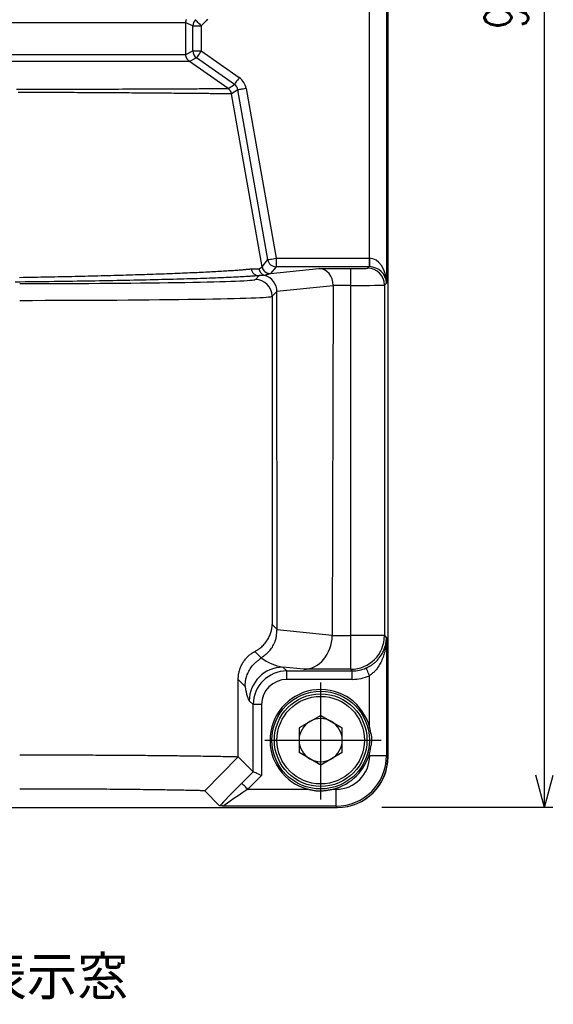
# Model space of a CAD drawing. Extents: x 33 to 392, y 36 to 266.
# Tile 2 of 11: x 81 to 112, y 43 to 101. Entities that reach past the tile are written whole.
import ezdxf
from ezdxf.enums import TextEntityAlignment as Align

# ---------------------------------------------------------------- set-up
doc = ezdxf.new("R2010")
doc.units = 0
doc.header["$LTSCALE"] = 2
doc.header["$MEASUREMENT"] = 0
doc.linetypes.add('CENTER', pattern=[13, 6, -3, 1, -3])
doc.layers.add('0一般図-0通り芯', color=7, linetype='CONTINUOUS')
doc.layers.add('FFグル-プ-0F-0レイヤ', color=7, linetype='CONTINUOUS')
doc.styles.get("Standard").update_dxf_attribs({"font": 'txt.shx', "bigfont": 'extfont.shx'})

msp = doc.modelspace()

# ---------------------------------------------------------------- linework, layer by layer
at = {"layer": '0一般図-0通り芯', "color": 4, "linetype": 'CONTINUOUS'}
for p, q in [((111.83, 54.67), (111.31, 56.6)), ((111.83, 54.67), (112.35, 56.6)), ((112.33, 54.67), (102.17, 54.67))]:
    msp.add_line(p, q, dxfattribs=at)
msp.add_lwpolyline([(111.83, 54.67), (111.83, 149.67), (112.35, 147.73)], dxfattribs=at)
at = {"layer": 'FFグル-プ-0F-0レイヤ', "color": 7, "linetype": 'CONTINUOUS'}
for p, q in [((102.52, 146.66), (102.52, 57.67)), ((102.53, 57.67), (102.53, 146.67)), ((102.44, 123.01), (102.44, 85.82)), ((101.44, 87.29), (101.44, 119.68)), ((90.53, 101.28), (44.53, 101.28)), ((90.53, 99.39), (90.53, 101.28)), ((90.94, 101.1), (90.53, 101.28)), ((90.94, 99.6), (90.94, 101.1)), ((90.94, 101.1), (91.44, 101.1)), ((91.44, 101.1), (91.44, 99.6)), ((90.53, 99.39), (90.94, 99.6)), ((90.94, 99.6), (91.44, 99.6)), ((91.44, 99.6), (93.69, 98.02)), ((90.74, 98.98), (44.31, 98.98)), ((44.53, 99.39), (90.53, 99.39)), ((91.15, 99.19), (90.74, 98.98)), ((93.03, 97.37), (90.74, 98.98)), ((93.41, 97.61), (91.15, 99.19)), ((93.03, 97.37), (93.41, 97.61)), ((93.61, 97.29), (93.24, 97.05)), ((95.39, 87.21), (93.61, 97.29)), ((94.1, 97.38), (95.88, 87.29)), ((95.05, 86.79), (93.24, 97.05)), ((95.05, 86.79), (95.39, 87.21)), ((95.88, 87.29), (95.88, 86.79)), ((95.88, 87.29), (101.41, 87.29)), ((101.41, 87.29), (101.41, 86.79)), ((94.4, 86.66), (94.87, 86.66)), ((95.88, 86.79), (95.54, 86.38)), ((95.54, 86.38), (98.43, 86.68)), ((101.41, 86.79), (95.88, 86.79)), ((98.43, 86.68), (100.32, 86.68)), ((100.32, 85.68), (100.32, 86.68)), ((101.32, 86.7), (101.41, 86.79)), ((94.65, 86.03), (94.88, 86.26)), ((95.22, 86.27), (95.22, 86.27)), ((95.54, 86.38), (95.54, 86.38)), ((99.28, 85.66), (95.93, 85.31)), ((99.28, 85.66), (99.22, 64.9)), ((100.32, 85.68), (99.28, 85.68)), ((100.32, 64.88), (100.32, 85.68)), ((102.44, 85.82), (102.32, 85.7)), ((95.93, 85.31), (95.65, 85.03)), ((95.65, 85.03), (95.65, 65.54)), ((95.93, 85.31), (95.93, 85.31)), ((95.94, 65.25), (95.93, 85.31)), ((95.65, 65.54), (95.94, 65.25)), ((95.94, 65.24), (99.22, 64.9)), ((99.22, 64.88), (100.32, 64.88)), ((100.32, 62.88), (100.32, 64.88)), ((102.32, 64.88), (100.32, 64.88)), ((102.44, 64.75), (102.44, 57.75)), ((94.61, 63.93), (94.99, 63.55)), ((94.99, 63.55), (95, 63.55)), ((97.53, 62.88), (96.29, 63)), ((96.29, 63), (96.52, 62.78)), ((96.52, 62.78), (100.41, 62.78)), ((100.32, 62.88), (97.53, 62.88)), ((100.41, 62.78), (100.32, 62.88)), ((100.41, 62.28), (100.41, 62.78)), ((93.63, 57.68), (93.63, 62.27)), ((94.04, 61.85), (93.63, 62.27)), ((101.44, 59.4), (101.44, 62.5)), ((94.52, 60.78), (94.29, 61)), ((94.52, 56.78), (94.52, 60.78)), ((95.02, 60.78), (94.52, 60.78)), ((95.02, 60.78), (95.02, 56.57)), ((98.53, 60.14), (97.25, 59.4)), ((98.53, 60.14), (99.81, 59.4)), ((97.25, 59.4), (97.25, 57.93)), ((99.81, 57.93), (99.81, 59.4)), ((98.53, 57.19), (97.25, 57.93)), ((99.81, 57.93), (98.53, 57.19)), ((101.44, 57.75), (101.44, 57.93)), ((93.63, 57.67), (94.52, 56.78)), ((101.44, 57.75), (102.44, 57.75)), ((102.44, 57.75), (102.52, 57.67)), ((93.84, 56.11), (94.52, 56.78)), ((95.02, 56.57), (94.2, 55.75)), ((92.53, 54.76), (91.64, 55.66)), ((94.2, 55.75), (97.79, 55.75)), ((35.53, 54.67), (99.52, 54.67)), ((35.53, 54.67), (99.53, 54.67)), ((99.44, 54.75), (92.75, 54.75)), ((99.52, 54.67), (99.44, 54.75))]:
    msp.add_line(p, q, dxfattribs=at)
at = {"layer": 'FFグル-プ-0F-0レイヤ', "color": 4, "linetype": 'CENTER'}
for p, q in [((98.53, 55.15), (98.53, 62.1)), ((95.22, 58.67), (102.12, 58.67))]:
    msp.add_line(p, q, dxfattribs=at)
at = {"layer": 'FFグル-プ-0F-0レイヤ', "color": 7, "linetype": 'CONTINUOUS'}
for points in [[(90.53, 101.28), (90.53, 101.28), (90.53, 101.29), (90.53, 101.29), (90.53, 101.3), (90.53, 101.31), (90.53, 101.31), (90.53, 101.32), (90.53, 101.33), (90.53, 101.34), (90.53, 101.35), (90.54, 101.36), (90.54, 101.38), (90.54, 101.39), (90.54, 101.4), (90.54, 101.42), (90.55, 101.43), (90.55, 101.45), (90.56, 101.46)], [(91.8, 101.48), (91.73, 101.4), (91.67, 101.34), (91.61, 101.28), (91.57, 101.23), (91.44, 101.1), (91.37, 101.17), (91.3, 101.24), (91.24, 101.3), (91.19, 101.35), (91.15, 101.4), (91.11, 101.43), (91.09, 101.45), (91.09, 101.46)], [(91.44, 99.6), (91.38, 99.52), (91.33, 99.45), (91.28, 99.38), (91.24, 99.32), (91.2, 99.26), (91.17, 99.23), (91.16, 99.2), (91.15, 99.19)], [(90.74, 98.98), (90.73, 98.99), (90.73, 98.99), (90.73, 98.99), (90.72, 98.99), (90.72, 99), (90.71, 99), (90.7, 99.01), (90.7, 99.02), (90.69, 99.02), (90.68, 99.03), (90.67, 99.04), (90.66, 99.05), (90.65, 99.06), (90.64, 99.07), (90.63, 99.08), (90.62, 99.09), (90.61, 99.1), (90.6, 99.12), (90.59, 99.13), (90.59, 99.15), (90.58, 99.16), (90.57, 99.18), (90.56, 99.2), (90.56, 99.21), (90.55, 99.23), (90.55, 99.25), (90.54, 99.26), (90.54, 99.27), (90.54, 99.29), (90.53, 99.3), (90.53, 99.31), (90.53, 99.32), (90.53, 99.33), (90.53, 99.34), (90.53, 99.35), (90.53, 99.36), (90.53, 99.36), (90.53, 99.37), (90.53, 99.37), (90.53, 99.38), (90.53, 99.39)], [(93.69, 98.02), (93.64, 97.94), (93.58, 97.87), (93.54, 97.8), (93.49, 97.74), (93.46, 97.68), (93.43, 97.65), (93.41, 97.62), (93.41, 97.61)], [(80.46, 97.33), (80.77, 97.33), (81.07, 97.33), (81.37, 97.33), (81.67, 97.33), (81.97, 97.33), (82.26, 97.33), (82.55, 97.33), (82.84, 97.33), (83.12, 97.33), (83.4, 97.34), (83.68, 97.34), (83.96, 97.34), (84.23, 97.34), (84.5, 97.34), (84.76, 97.34), (85.02, 97.34), (85.28, 97.34), (85.54, 97.34), (85.79, 97.34), (86.04, 97.34), (86.28, 97.34), (86.52, 97.34), (86.76, 97.35), (86.99, 97.35), (87.22, 97.35), (87.44, 97.35), (87.67, 97.35), (87.88, 97.35), (88.1, 97.35), (88.31, 97.35), (88.51, 97.35), (88.71, 97.35), (88.91, 97.35), (89.1, 97.35), (89.29, 97.36), (89.47, 97.36), (89.65, 97.36), (89.83, 97.36), (90, 97.36), (90.17, 97.36), (90.33, 97.36), (90.49, 97.36), (90.64, 97.36), (90.79, 97.36), (90.93, 97.36), (91.07, 97.36), (91.2, 97.36), (91.32, 97.37), (91.44, 97.37), (91.56, 97.37), (91.67, 97.37), (91.78, 97.37), (91.88, 97.37), (91.97, 97.37), (92.06, 97.37), (92.15, 97.37), (92.23, 97.37), (92.31, 97.37), (92.38, 97.37), (92.45, 97.37), (92.51, 97.37), (92.58, 97.37), (92.63, 97.37), (92.69, 97.37), (92.73, 97.37), (92.78, 97.37), (92.82, 97.37), (92.86, 97.37), (92.89, 97.37), (92.91, 97.37), (92.94, 97.37), (92.95, 97.37), (92.97, 97.37), (92.98, 97.37), (92.99, 97.37), (93, 97.37), (93, 97.37), (93.01, 97.37), (93.01, 97.37), (93.01, 97.37), (93.02, 97.37), (93.02, 97.37), (93.02, 97.37), (93.02, 97.37), (93.03, 97.37), (93.03, 97.37)], [(93.24, 97.05), (93.24, 97.05), (93.24, 97.05), (93.24, 97.05), (93.24, 97.05), (93.23, 97.05), (93.23, 97.05), (93.23, 97.05), (93.23, 97.05), (93.22, 97.05), (93.22, 97.05), (93.21, 97.05), (93.2, 97.05), (93.2, 97.05), (93.18, 97.05), (93.17, 97.05), (93.16, 97.05), (93.14, 97.05), (93.12, 97.05), (93.09, 97.05), (93.07, 97.05), (93.04, 97.05), (93.02, 97.05), (92.98, 97.05), (92.95, 97.05), (92.92, 97.05), (92.88, 97.06), (92.84, 97.06), (92.8, 97.06), (92.76, 97.06), (92.71, 97.06), (92.66, 97.06), (92.61, 97.06), (92.56, 97.06), (92.5, 97.06), (92.44, 97.06), (92.38, 97.06), (92.32, 97.06), (92.25, 97.06), (92.19, 97.06), (92.11, 97.06), (92.04, 97.06), (91.96, 97.06), (91.88, 97.07), (91.8, 97.07), (91.71, 97.07), (91.63, 97.07), (91.53, 97.07), (91.44, 97.07), (91.34, 97.07), (91.24, 97.07), (91.13, 97.07), (91.02, 97.07), (90.91, 97.07), (90.8, 97.08), (90.68, 97.08), (90.57, 97.08), (90.44, 97.08), (90.32, 97.08), (90.19, 97.08), (90.06, 97.08), (89.93, 97.08), (89.8, 97.08), (89.66, 97.09), (89.52, 97.09), (89.38, 97.09), (89.23, 97.09), (89.09, 97.09), (88.94, 97.09), (88.78, 97.09), (88.63, 97.09), (88.48, 97.1), (88.32, 97.1), (88.16, 97.1), (88, 97.1), (87.83, 97.1), (87.66, 97.1), (87.5, 97.1), (87.32, 97.1), (87.15, 97.11), (86.98, 97.11), (86.8, 97.11), (86.62, 97.11), (86.44, 97.11), (86.26, 97.11), (86.07, 97.11), (85.88, 97.11), (85.69, 97.12), (85.5, 97.12), (85.31, 97.12), (85.11, 97.12), (84.91, 97.12), (84.71, 97.12), (84.51, 97.12), (84.3, 97.12), (84.09, 97.12), (83.89, 97.13), (83.67, 97.13), (83.46, 97.13), (83.25, 97.13), (83.03, 97.13), (82.82, 97.13), (82.6, 97.13), (82.38, 97.13), (82.16, 97.13), (81.93, 97.14), (81.71, 97.14), (81.48, 97.14), (81.26, 97.14), (81.03, 97.14), (80.8, 97.14), (80.57, 97.14)], [(93.24, 97.05), (93.24, 97.06), (93.24, 97.06), (93.23, 97.06), (93.23, 97.06), (93.23, 97.07), (93.23, 97.07), (93.23, 97.08), (93.23, 97.08), (93.23, 97.09), (93.23, 97.09), (93.23, 97.1), (93.22, 97.11), (93.22, 97.12), (93.22, 97.12), (93.22, 97.13), (93.21, 97.14), (93.21, 97.15), (93.21, 97.16), (93.2, 97.17), (93.2, 97.18), (93.19, 97.19), (93.19, 97.2), (93.18, 97.21), (93.17, 97.22), (93.17, 97.23), (93.16, 97.24), (93.15, 97.25), (93.15, 97.26), (93.14, 97.27), (93.13, 97.28), (93.12, 97.29), (93.12, 97.3), (93.11, 97.31), (93.1, 97.31), (93.1, 97.32), (93.09, 97.33), (93.08, 97.33), (93.08, 97.34), (93.07, 97.34), (93.07, 97.35), (93.06, 97.35), (93.06, 97.35), (93.05, 97.36), (93.05, 97.36), (93.05, 97.36), (93.04, 97.37), (93.04, 97.37), (93.04, 97.37), (93.03, 97.37)], [(94.1, 97.38), (94.01, 97.36), (93.92, 97.34), (93.83, 97.33), (93.76, 97.32), (93.7, 97.31), (93.65, 97.3), (93.62, 97.29), (93.61, 97.29)], [(95.39, 87.21), (95.4, 87.21), (95.43, 87.21), (95.48, 87.22), (95.54, 87.23), (95.61, 87.24), (95.7, 87.26), (95.79, 87.28), (95.88, 87.29)], [(101.44, 87.29), (101.44, 87.2), (101.44, 87.1), (101.43, 87.02), (101.43, 86.94), (101.43, 86.88), (101.43, 86.83), (101.43, 86.8), (101.43, 86.79)], [(80.64, 86.15), (80.85, 86.16), (81.06, 86.16), (81.28, 86.16), (81.49, 86.17), (81.7, 86.17), (81.91, 86.18), (82.12, 86.18), (82.32, 86.18), (82.53, 86.19), (82.73, 86.19), (82.94, 86.2), (83.14, 86.2), (83.34, 86.21), (83.54, 86.21), (83.74, 86.21), (83.94, 86.22), (84.13, 86.22), (84.33, 86.23), (84.52, 86.23), (84.72, 86.24), (84.91, 86.24), (85.1, 86.25), (85.3, 86.25), (85.49, 86.26), (85.68, 86.26), (85.87, 86.27), (86.06, 86.27), (86.25, 86.28), (86.43, 86.28), (86.62, 86.29), (86.8, 86.29), (86.98, 86.3), (87.17, 86.3), (87.35, 86.31), (87.53, 86.32), (87.71, 86.32), (87.88, 86.33), (88.06, 86.33), (88.23, 86.34), (88.41, 86.34), (88.58, 86.35), (88.75, 86.36), (88.91, 86.36), (89.08, 86.37), (89.24, 86.37), (89.4, 86.38), (89.56, 86.39), (89.72, 86.39), (89.87, 86.4), (90.03, 86.4), (90.18, 86.41), (90.33, 86.42), (90.47, 86.42), (90.62, 86.43), (90.76, 86.44), (90.9, 86.44), (91.04, 86.45), (91.18, 86.45), (91.31, 86.46), (91.44, 86.47), (91.57, 86.47), (91.7, 86.48), (91.83, 86.49), (91.95, 86.49), (92.07, 86.5), (92.19, 86.5), (92.3, 86.51), (92.42, 86.52), (92.53, 86.52), (92.64, 86.53), (92.75, 86.54), (92.85, 86.54), (92.96, 86.55), (93.06, 86.56), (93.16, 86.56), (93.25, 86.57), (93.35, 86.57), (93.44, 86.58), (93.52, 86.59), (93.61, 86.59), (93.68, 86.6), (93.76, 86.6), (93.83, 86.61), (93.89, 86.61), (93.95, 86.62), (94, 86.62), (94.05, 86.63), (94.09, 86.63), (94.13, 86.64), (94.17, 86.64), (94.2, 86.64), (94.23, 86.65), (94.26, 86.65), (94.28, 86.65), (94.3, 86.65), (94.32, 86.65), (94.34, 86.66), (94.36, 86.66), (94.4, 86.66)], [(94.87, 86.66), (94.88, 86.67), (94.88, 86.67), (94.89, 86.68), (94.9, 86.68), (94.91, 86.69), (94.91, 86.69), (94.92, 86.7), (94.93, 86.7), (94.94, 86.71), (94.96, 86.71), (94.97, 86.72), (94.98, 86.73), (94.99, 86.73), (95, 86.74), (95.01, 86.74), (95.01, 86.75), (95.02, 86.76), (95.03, 86.76), (95.03, 86.76), (95.03, 86.77), (95.04, 86.77), (95.04, 86.77), (95.04, 86.78), (95.04, 86.78), (95.04, 86.78), (95.04, 86.78), (95.04, 86.78), (95.04, 86.79), (95.04, 86.79), (95.04, 86.79), (95.04, 86.79), (95.05, 86.79), (95.05, 86.79)], [(94.87, 86.66), (94.87, 86.66), (94.87, 86.66), (94.87, 86.66), (94.87, 86.66), (94.87, 86.66), (94.87, 86.66), (94.87, 86.66), (94.87, 86.66), (94.87, 86.65), (94.87, 86.65), (94.87, 86.65), (94.87, 86.65), (94.87, 86.65), (94.87, 86.64), (94.87, 86.64), (94.87, 86.64), (94.87, 86.63), (94.87, 86.63), (94.88, 86.62), (94.88, 86.61), (94.88, 86.6), (94.88, 86.6), (94.89, 86.59), (94.89, 86.58), (94.89, 86.57), (94.9, 86.55), (94.9, 86.54), (94.91, 86.53), (94.92, 86.52), (94.92, 86.5), (94.93, 86.49), (94.94, 86.47), (94.95, 86.46), (94.96, 86.44), (94.97, 86.43), (94.99, 86.41), (95, 86.4), (95.01, 86.39), (95.03, 86.37), (95.04, 86.36), (95.06, 86.35), (95.07, 86.34), (95.08, 86.33), (95.1, 86.32), (95.11, 86.32), (95.12, 86.31), (95.13, 86.31), (95.14, 86.3), (95.15, 86.3), (95.16, 86.29), (95.17, 86.29), (95.18, 86.29), (95.19, 86.28), (95.19, 86.28), (95.2, 86.28), (95.2, 86.28), (95.22, 86.27)], [(95.05, 86.79), (95.05, 86.79), (95.05, 86.79), (95.05, 86.79), (95.05, 86.79), (95.05, 86.79), (95.05, 86.79), (95.05, 86.79), (95.05, 86.79), (95.05, 86.79), (95.05, 86.79), (95.05, 86.79), (95.05, 86.79), (95.05, 86.79), (95.05, 86.79), (95.05, 86.79), (95.05, 86.79), (95.05, 86.79), (95.05, 86.79), (95.05, 86.79), (95.05, 86.79), (95.05, 86.79), (95.05, 86.79), (95.05, 86.79), (95.05, 86.79)], [(95.05, 86.79), (95.05, 86.79), (95.05, 86.78), (95.05, 86.78), (95.05, 86.77), (95.05, 86.77), (95.06, 86.76), (95.06, 86.75), (95.06, 86.74), (95.06, 86.73), (95.07, 86.72), (95.07, 86.71), (95.07, 86.7), (95.08, 86.68), (95.08, 86.67), (95.09, 86.66), (95.1, 86.64), (95.1, 86.63), (95.11, 86.61), (95.12, 86.6), (95.14, 86.58), (95.15, 86.57), (95.16, 86.55), (95.18, 86.54), (95.19, 86.52), (95.21, 86.51), (95.22, 86.49), (95.24, 86.48), (95.26, 86.47), (95.27, 86.46), (95.29, 86.45), (95.31, 86.44), (95.32, 86.43), (95.34, 86.42), (95.36, 86.41), (95.37, 86.41), (95.39, 86.4), (95.4, 86.4), (95.42, 86.4), (95.43, 86.39), (95.44, 86.39), (95.45, 86.39), (95.46, 86.39), (95.48, 86.38), (95.48, 86.38), (95.49, 86.38), (95.5, 86.38), (95.51, 86.38), (95.51, 86.38), (95.52, 86.38), (95.52, 86.38), (95.53, 86.38), (95.53, 86.38), (95.53, 86.38), (95.53, 86.38), (95.53, 86.38), (95.54, 86.38), (95.54, 86.38)], [(94.88, 86.26), (94.84, 86.25), (94.82, 86.25), (94.8, 86.25), (94.78, 86.25), (94.75, 86.25), (94.72, 86.24), (94.69, 86.24), (94.65, 86.24), (94.6, 86.23), (94.56, 86.23), (94.51, 86.23), (94.45, 86.22), (94.39, 86.22), (94.32, 86.21), (94.25, 86.21), (94.17, 86.2), (94.08, 86.2), (93.98, 86.19), (93.87, 86.19), (93.75, 86.18), (93.62, 86.17), (93.49, 86.17), (93.36, 86.16), (93.22, 86.15), (93.07, 86.15), (92.92, 86.14), (92.76, 86.13), (92.61, 86.13), (92.44, 86.12), (92.28, 86.11), (92.11, 86.11), (91.93, 86.1), (91.76, 86.09), (91.57, 86.09), (91.39, 86.08), (91.2, 86.07), (91, 86.07), (90.81, 86.06), (90.6, 86.06), (90.4, 86.05), (90.19, 86.04), (89.98, 86.04), (89.76, 86.03), (89.54, 86.03), (89.32, 86.02), (89.09, 86.02), (88.87, 86.01), (88.63, 86), (88.4, 86), (88.16, 85.99), (87.92, 85.99), (87.68, 85.98), (87.43, 85.98), (87.19, 85.97), (86.94, 85.97), (86.69, 85.96), (86.43, 85.96), (86.18, 85.95), (85.92, 85.95), (85.66, 85.94), (85.4, 85.94), (85.13, 85.93), (84.87, 85.93), (84.6, 85.93), (84.33, 85.92), (84.06, 85.92), (83.79, 85.91), (83.52, 85.91), (83.24, 85.91), (82.96, 85.9), (82.69, 85.9), (82.41, 85.89), (82.12, 85.89), (81.84, 85.89), (81.55, 85.88), (81.26, 85.88), (80.97, 85.88), (80.68, 85.87), (80.39, 85.87)], [(95.22, 86.27), (95.21, 86.27), (95.21, 86.27), (95.21, 86.27), (95.21, 86.27), (95.21, 86.27), (95.21, 86.27), (95.21, 86.27), (95.2, 86.27), (95.2, 86.27), (95.19, 86.27), (95.18, 86.27), (95.17, 86.27), (95.16, 86.27), (95.15, 86.27), (95.14, 86.27), (95.13, 86.27), (95.12, 86.27), (95.1, 86.27), (95.09, 86.27), (95.08, 86.27), (95.06, 86.27), (95.05, 86.27), (95.03, 86.27), (95.01, 86.27), (95, 86.26), (94.98, 86.26), (94.97, 86.26), (94.95, 86.26), (94.94, 86.26), (94.93, 86.26), (94.92, 86.26), (94.91, 86.26), (94.88, 86.26)], [(95.54, 86.38), (95.53, 86.37), (95.53, 86.37), (95.52, 86.37), (95.52, 86.37), (95.51, 86.37), (95.51, 86.37), (95.5, 86.36), (95.5, 86.36), (95.49, 86.36), (95.48, 86.36), (95.47, 86.35), (95.46, 86.35), (95.45, 86.35), (95.44, 86.34), (95.43, 86.34), (95.42, 86.33), (95.4, 86.33), (95.39, 86.32), (95.38, 86.32), (95.36, 86.32), (95.35, 86.31), (95.33, 86.31), (95.32, 86.3), (95.3, 86.3), (95.29, 86.29), (95.28, 86.29), (95.27, 86.29), (95.26, 86.29), (95.25, 86.28), (95.24, 86.28), (95.24, 86.28), (95.23, 86.28), (95.22, 86.27)], [(102.32, 85.7), (102.32, 64.88), (102.44, 64.75)], [(94.61, 63.93), (94.63, 63.94), (94.63, 63.94), (94.64, 63.95), (94.65, 63.96), (94.67, 63.96), (94.68, 63.97), (94.7, 63.99), (94.72, 64), (94.75, 64.02), (94.78, 64.04), (94.82, 64.06), (94.85, 64.08), (94.89, 64.11), (94.94, 64.14), (94.98, 64.18), (95.03, 64.22), (95.08, 64.27), (95.13, 64.32), (95.18, 64.37), (95.23, 64.43), (95.28, 64.49), (95.32, 64.55), (95.37, 64.62), (95.41, 64.68), (95.45, 64.75), (95.48, 64.82), (95.51, 64.88), (95.53, 64.95), (95.55, 65.01), (95.57, 65.07), (95.59, 65.13), (95.6, 65.18), (95.61, 65.23), (95.62, 65.28), (95.63, 65.32), (95.63, 65.36), (95.64, 65.39), (95.64, 65.42), (95.64, 65.45), (95.65, 65.47), (95.65, 65.49), (95.65, 65.51), (95.65, 65.52), (95.65, 65.53), (95.65, 65.53), (95.65, 65.54), (95.65, 65.54), (95.65, 65.54), (95.65, 65.54)], [(95, 63.55), (95.03, 63.57), (95.04, 63.58), (95.06, 63.6), (95.08, 63.61), (95.1, 63.63), (95.12, 63.64), (95.15, 63.66), (95.18, 63.69), (95.21, 63.71), (95.24, 63.74), (95.28, 63.77), (95.32, 63.8), (95.36, 63.84), (95.4, 63.87), (95.44, 63.92), (95.49, 63.97), (95.53, 64.02), (95.57, 64.08), (95.61, 64.14), (95.66, 64.2), (95.69, 64.27), (95.73, 64.34), (95.76, 64.41), (95.8, 64.48), (95.82, 64.54), (95.84, 64.61), (95.86, 64.67), (95.88, 64.73), (95.89, 64.79), (95.9, 64.84), (95.9, 64.89), (95.91, 64.94), (95.91, 64.98), (95.92, 65.02), (95.92, 65.06), (95.92, 65.09), (95.93, 65.12), (95.93, 65.15), (95.93, 65.17), (95.93, 65.19), (95.94, 65.24)], [(101.23, 62.95), (101.25, 62.97), (101.26, 62.97), (101.27, 62.97), (101.28, 62.98), (101.3, 62.99), (101.31, 62.99), (101.33, 63), (101.34, 63.01), (101.36, 63.02), (101.37, 63.03), (101.39, 63.04), (101.41, 63.05), (101.43, 63.06), (101.45, 63.07), (101.47, 63.08), (101.49, 63.09), (101.52, 63.11), (101.54, 63.13), (101.57, 63.15), (101.6, 63.17), (101.64, 63.2), (101.67, 63.22), (101.71, 63.25), (101.74, 63.28), (101.78, 63.31), (101.82, 63.35), (101.86, 63.39), (101.9, 63.42), (101.94, 63.47), (101.97, 63.51), (102.01, 63.56), (102.05, 63.61), (102.09, 63.66), (102.13, 63.71), (102.16, 63.77), (102.2, 63.83), (102.23, 63.89), (102.26, 63.95), (102.29, 64.02), (102.31, 64.08), (102.33, 64.14), (102.35, 64.19), (102.37, 64.25), (102.38, 64.3), (102.4, 64.35), (102.41, 64.4), (102.41, 64.44), (102.42, 64.49), (102.42, 64.52), (102.43, 64.56), (102.43, 64.59), (102.43, 64.62), (102.44, 64.65), (102.44, 64.67), (102.44, 64.69), (102.44, 64.71), (102.44, 64.72), (102.44, 64.73), (102.44, 64.74), (102.44, 64.74), (102.44, 64.75), (102.44, 64.75), (102.44, 64.75), (102.44, 64.75), (102.44, 64.75)], [(102.44, 64.75), (102.44, 64.75), (102.44, 64.75), (102.44, 64.75), (102.44, 64.75), (102.44, 64.75), (102.44, 64.74), (102.44, 64.73), (102.44, 64.72), (102.44, 64.71), (102.44, 64.69), (102.44, 64.67), (102.44, 64.65), (102.44, 64.62), (102.44, 64.59), (102.43, 64.55), (102.43, 64.51), (102.43, 64.47), (102.42, 64.42), (102.42, 64.37), (102.41, 64.31), (102.4, 64.25), (102.4, 64.19), (102.38, 64.12), (102.37, 64.05), (102.35, 63.98), (102.34, 63.91), (102.31, 63.83), (102.29, 63.75), (102.26, 63.68), (102.24, 63.6), (102.21, 63.52), (102.17, 63.44), (102.14, 63.37), (102.11, 63.29), (102.07, 63.22), (102.03, 63.16), (101.99, 63.09), (101.95, 63.03), (101.91, 62.97), (101.88, 62.92), (101.84, 62.87), (101.8, 62.82), (101.76, 62.78), (101.73, 62.75), (101.7, 62.71), (101.66, 62.68), (101.63, 62.66), (101.61, 62.64), (101.58, 62.61), (101.56, 62.6), (101.54, 62.58), (101.52, 62.56), (101.5, 62.55), (101.49, 62.54), (101.48, 62.53), (101.47, 62.52), (101.44, 62.5)], [(93.63, 62.27), (93.63, 62.28), (93.63, 62.29), (93.63, 62.3), (93.63, 62.31), (93.63, 62.33), (93.63, 62.34), (93.63, 62.36), (93.63, 62.38), (93.63, 62.4), (93.64, 62.42), (93.64, 62.45), (93.64, 62.47), (93.64, 62.5), (93.64, 62.53), (93.65, 62.56), (93.65, 62.6), (93.66, 62.63), (93.67, 62.67), (93.68, 62.71), (93.69, 62.75), (93.7, 62.8), (93.72, 62.84), (93.73, 62.89), (93.75, 62.94), (93.77, 62.99), (93.79, 63.04), (93.81, 63.09), (93.84, 63.14), (93.86, 63.19), (93.89, 63.24), (93.92, 63.29), (93.95, 63.34), (93.99, 63.39), (94.02, 63.43), (94.06, 63.48), (94.09, 63.52), (94.13, 63.56), (94.17, 63.6), (94.2, 63.64), (94.24, 63.67), (94.27, 63.7), (94.31, 63.73), (94.34, 63.75), (94.37, 63.78), (94.4, 63.8), (94.42, 63.81), (94.45, 63.83), (94.47, 63.84), (94.49, 63.86), (94.51, 63.87), (94.53, 63.88), (94.54, 63.89), (94.56, 63.9), (94.57, 63.9), (94.58, 63.91), (94.59, 63.92), (94.61, 63.93)], [(94.04, 61.85), (94.04, 61.85), (94.04, 61.85), (94.04, 61.85), (94.04, 61.85), (94.04, 61.86), (94.04, 61.86), (94.04, 61.87), (94.04, 61.88), (94.04, 61.89), (94.05, 61.91), (94.05, 61.93), (94.05, 61.95), (94.05, 61.98), (94.05, 62.01), (94.05, 62.04), (94.06, 62.08), (94.06, 62.12), (94.07, 62.17), (94.07, 62.21), (94.08, 62.26), (94.09, 62.32), (94.11, 62.37), (94.13, 62.43), (94.15, 62.49), (94.17, 62.56), (94.2, 62.63), (94.23, 62.69), (94.26, 62.76), (94.3, 62.83), (94.34, 62.9), (94.38, 62.96), (94.42, 63.02), (94.46, 63.08), (94.5, 63.13), (94.55, 63.18), (94.59, 63.22), (94.63, 63.26), (94.67, 63.3), (94.71, 63.33), (94.75, 63.36), (94.78, 63.39), (94.82, 63.41), (94.85, 63.43), (94.87, 63.45), (94.9, 63.47), (94.92, 63.49), (94.94, 63.5), (94.95, 63.51), (94.99, 63.55)], [(100.41, 62.28), (96.52, 62.28), (96.52, 62.78)], [(101.44, 62.5), (101.4, 62.59), (101.36, 62.67), (101.33, 62.75), (101.3, 62.82), (101.27, 62.87), (101.25, 62.92), (101.24, 62.94), (101.23, 62.95)], [(101.44, 59.4), (101.44, 59.38), (101.45, 59.37), (101.45, 59.35), (101.45, 59.34), (101.46, 59.31), (101.46, 59.29), (101.47, 59.26), (101.48, 59.23), (101.48, 59.19), (101.49, 59.15), (101.5, 59.1), (101.51, 59.05), (101.52, 59), (101.53, 58.94), (101.54, 58.88), (101.54, 58.82), (101.54, 58.76), (101.54, 58.7), (101.54, 58.63), (101.54, 58.57), (101.53, 58.51), (101.52, 58.45), (101.52, 58.4), (101.51, 58.34), (101.5, 58.29), (101.49, 58.24), (101.48, 58.19), (101.47, 58.15), (101.47, 58.1), (101.46, 58.07), (101.46, 58.03), (101.45, 58.01), (101.44, 57.93)], [(80.65, 57.8), (80.76, 57.8), (80.8, 57.8), (80.86, 57.8), (80.92, 57.8), (81, 57.8), (81.08, 57.79), (81.18, 57.79), (81.29, 57.79), (81.4, 57.79), (81.53, 57.79), (81.66, 57.79), (81.81, 57.79), (81.96, 57.79), (82.12, 57.79), (82.29, 57.79), (82.47, 57.79), (82.65, 57.79), (82.84, 57.79), (83.04, 57.79), (83.24, 57.79), (83.44, 57.79), (83.64, 57.79), (83.84, 57.79), (84.05, 57.79), (84.24, 57.79), (84.44, 57.79), (84.63, 57.79), (84.82, 57.79), (85, 57.79), (85.18, 57.78), (85.36, 57.78), (85.53, 57.78), (85.7, 57.78), (85.87, 57.78), (86.03, 57.78), (86.19, 57.78), (86.35, 57.78), (86.5, 57.78), (86.66, 57.78), (86.81, 57.78), (86.96, 57.77), (87.11, 57.77), (87.25, 57.77), (87.4, 57.77), (87.55, 57.77), (87.69, 57.77), (87.84, 57.77), (87.98, 57.77), (88.12, 57.77), (88.26, 57.76), (88.4, 57.76), (88.54, 57.76), (88.68, 57.76), (88.82, 57.76), (88.95, 57.76), (89.09, 57.76), (89.22, 57.75), (89.36, 57.75), (89.49, 57.75), (89.62, 57.75), (89.76, 57.75), (89.89, 57.75), (90.02, 57.75), (90.15, 57.74), (90.29, 57.74), (90.42, 57.74), (90.56, 57.74), (90.7, 57.74), (90.84, 57.74), (90.98, 57.73), (91.12, 57.73), (91.26, 57.73), (91.4, 57.73), (91.55, 57.72), (91.69, 57.72), (91.83, 57.72), (91.97, 57.72), (92.11, 57.72), (92.24, 57.71), (92.37, 57.71), (92.49, 57.71), (92.6, 57.71), (92.71, 57.7), (92.81, 57.7), (92.9, 57.7), (92.99, 57.7), (93.07, 57.7), (93.14, 57.69), (93.21, 57.69), (93.27, 57.69), (93.33, 57.69), (93.39, 57.69), (93.43, 57.69), (93.47, 57.69), (93.51, 57.69), (93.54, 57.68), (93.63, 57.68)], [(93.63, 57.68), (93.63, 57.67), (91.64, 55.66)], [(95.02, 56.57), (94.92, 56.61), (94.83, 56.65), (94.74, 56.69), (94.67, 56.72), (94.61, 56.74), (94.56, 56.76), (94.53, 56.77), (94.52, 56.78)], [(91.64, 55.66), (91.59, 55.66), (91.57, 55.66), (91.54, 55.66), (91.51, 55.66), (91.47, 55.66), (91.43, 55.66), (91.39, 55.66), (91.34, 55.67), (91.28, 55.67), (91.22, 55.67), (91.16, 55.67), (91.09, 55.67), (91.01, 55.67), (90.93, 55.68), (90.84, 55.68), (90.74, 55.68), (90.63, 55.68), (90.52, 55.68), (90.4, 55.69), (90.28, 55.69), (90.14, 55.69), (90.01, 55.69), (89.87, 55.7), (89.72, 55.7), (89.57, 55.7), (89.42, 55.7), (89.27, 55.71), (89.12, 55.71), (88.96, 55.71), (88.8, 55.71), (88.64, 55.72), (88.48, 55.72), (88.32, 55.72), (88.15, 55.72), (87.98, 55.72), (87.81, 55.73), (87.64, 55.73), (87.47, 55.73), (87.29, 55.73), (87.11, 55.73), (86.94, 55.74), (86.76, 55.74), (86.57, 55.74), (86.39, 55.74), (86.21, 55.74), (86.02, 55.74), (85.83, 55.75), (85.64, 55.75), (85.46, 55.75), (85.26, 55.75), (85.07, 55.75), (84.88, 55.75), (84.68, 55.75), (84.49, 55.75), (84.29, 55.76), (84.1, 55.76), (83.9, 55.76), (83.7, 55.76), (83.5, 55.76), (83.3, 55.76), (83.11, 55.76), (82.92, 55.76), (82.73, 55.76), (82.55, 55.76), (82.38, 55.76), (82.21, 55.76), (82.06, 55.76), (81.91, 55.76), (81.77, 55.76), (81.64, 55.76), (81.51, 55.76), (81.4, 55.76), (81.29, 55.76), (81.19, 55.76), (81.1, 55.76), (81.02, 55.76), (80.95, 55.76), (80.88, 55.76), (80.83, 55.76), (80.78, 55.76), (80.65, 55.76)], [(94.2, 55.75), (94.13, 55.82), (94.06, 55.89), (94, 55.95), (93.95, 56), (93.91, 56.04), (93.87, 56.08), (93.85, 56.1), (93.84, 56.11)], [(97.79, 55.75), (97.81, 55.75), (97.83, 55.74), (97.84, 55.74), (97.86, 55.74), (97.88, 55.73), (97.9, 55.73), (97.93, 55.72), (97.96, 55.72), (98, 55.71), (98.04, 55.7), (98.09, 55.69), (98.14, 55.68), (98.2, 55.67), (98.25, 55.66), (98.31, 55.66), (98.37, 55.65), (98.43, 55.65), (98.5, 55.65), (98.56, 55.65), (98.62, 55.65), (98.68, 55.66), (98.74, 55.67), (98.79, 55.68), (98.85, 55.68), (98.9, 55.69), (98.95, 55.7), (99, 55.71), (99.05, 55.72), (99.09, 55.72), (99.12, 55.73), (99.16, 55.74), (99.19, 55.74), (99.26, 55.75)], [(99.26, 55.75), (99.44, 55.75), (99.44, 54.75)], [(92.75, 54.75), (92.75, 54.75), (92.75, 54.75), (92.75, 54.75), (92.75, 54.75), (92.75, 54.75), (92.75, 54.75), (92.75, 54.75), (92.74, 54.75), (92.74, 54.75), (92.73, 54.75), (92.73, 54.75), (92.72, 54.75), (92.72, 54.75), (92.71, 54.75), (92.7, 54.75), (92.69, 54.75), (92.68, 54.75), (92.67, 54.76), (92.65, 54.76), (92.64, 54.76), (92.63, 54.76), (92.62, 54.76), (92.61, 54.76), (92.6, 54.76), (92.59, 54.76), (92.58, 54.76), (92.57, 54.76), (92.57, 54.76), (92.56, 54.76), (92.56, 54.76), (92.55, 54.76), (92.55, 54.76), (92.55, 54.76), (92.55, 54.76), (92.54, 54.76), (92.54, 54.76), (92.54, 54.76), (92.54, 54.76), (92.54, 54.76), (92.54, 54.76), (92.53, 54.76)]]:
    msp.add_lwpolyline(points, dxfattribs=at)
for radius in [2.9, 2.75, 2.6]:
    msp.add_circle((98.53, 58.67), radius, dxfattribs=at)
for centre, radius, start, end in [((91.44, 101.1), 0.5, 134.55899, 179.99199), ((91.44, 99.6), 0.5, 180.00899, 234.991), ((93.12, 97.2), 1, 10.00359, 54.99637), ((93.12, 97.2), 0.5, 10.00357, -305.00365), ((95.88, 87.29), 0.5, 190.017, 269.98299), ((101.41, 85.79), 1.5, 89.0087, 89.99126), ((94.88, 86.75), 0.496, 190.58199, 269.39699), ((95.54, 86.88), 0.5, 190.01299, 269.99699), ((101.32, 85.7), 1, 0.021, 89.97998), ((101.41, 85.79), 1.001, 89.0087, 89.99126), ((94.65, 85.03), 1, 0.01999, 89.98), ((94.93, 85.31), 1, 359.9715, 433.61838), ((100.32, 64.88), 2, 270.021, 359.97899), ((96.29, 61), 2, 90.01999, 179.98), ((96.52, 60.78), 2, 90.00871, -180.00873), ((100.41, 64.78), 2.001, 270.00871, 294.22572), ((96.52, 60.78), 1.5, 90.00871, 179.99127), ((100.41, 64.78), 2.501, 270.00871, 294.22572), ((98.53, 58.67), 3.005, 14.23, 255.76999), ((98.53, 58.67), 1.28, 119.99998, 179.99998), ((98.53, 58.67), 1.28, 59.99997, 119.99997), ((98.53, 58.67), 1.28, 360, 419.99997), ((98.53, 58.67), 1.28, 180, 240), ((98.53, 58.67), 1.28, 300, 0), ((98.53, 58.67), 3.005, 284.23, 345.76999), ((98.53, 58.67), 1.28, 240, 300), ((99.44, 57.75), 2.001, 270.00871, -0.00873), ((99.44, 57.75), 3, 270.00871, -0.00873), ((99.52, 57.67), 3.001, 270.00871, -0.00873), ((99.53, 57.67), 3, 270, 0)]:
    msp.add_arc(centre, radius, start, end, dxfattribs=at)
for centre, major_axis, ratio, start_param, end_param in [((101.439, 85.818), (-0.032, 1.474), 0.6781, 4.697522, 6.250865), ((98.433, 85.678), (-0.052, 0.999), 0.8456, 4.668466, 6.221809), ((100.317, 86.696), (1, 0), 0.0174, 4.712389, 6.265732), ((101.439, 85.818), (0.93, -0.381), 0.9636, 0.402234, 1.955577), ((80.651, 86.032), (14, 0), 0.0174, 4.712389, 6.265732), ((98.265, 85.661), (1.009, 0.105), 0.9861, 6.177886, 6.195339), ((100.317, 85.696), (2, 0), 0.0087, 4.712389, 6.265732), ((80.651, 85.033), (15, 0), 0.0162, 4.712389, 6.265732), ((93.707, 65.482), (2.084, -0.937), 0.8556, 0.36325, 0.367346), ((97.525, 64.875), (0.104, 1.998), 0.8457, 3.203, 4.756343), ((97.191, 64.91), (-2.017, 0.21), 0.9861, 3.229501, 3.24119), ((96.293, 65.004), (2.295, -1.126), 0.7481, 4.507552, 5.063562), ((94.294, 65.004), (-0.055, 4.027), 0.1164, 2.469895, 3.022483), ((95.018, 57.28), (0.5, 0.5), 0.0174, 3.141585, 3.148811), ((93.897, 56.106), (1.5, 1.5), 0.0174, 1.588252, 2.696034), ((94.251, 55.753), (1.5, 1), 0.0161, 1.594966, 3.148309)]:
    msp.add_ellipse(centre, major_axis=major_axis, ratio=ratio, start_param=start_param, end_param=end_param, dxfattribs=at)

# ---------------------------------------------------------------- texts
at = {"layer": '0一般図-0通り芯', "color": 7, "lineweight": -3, "width": 0.642}
msp.add_text('95', height=2.598, rotation=90, dxfattribs=at).set_placement((111.63, 102.336), align=Align.BOTTOM_CENTER)
at = {"layer": '0一般図-0通り芯', "color": 7, "lineweight": -3, "width": 1.052}
msp.add_text('表示窓', height=2.598, dxfattribs=at).set_placement((78.067, 43.265))

doc.saveas('drawing.dxf')
